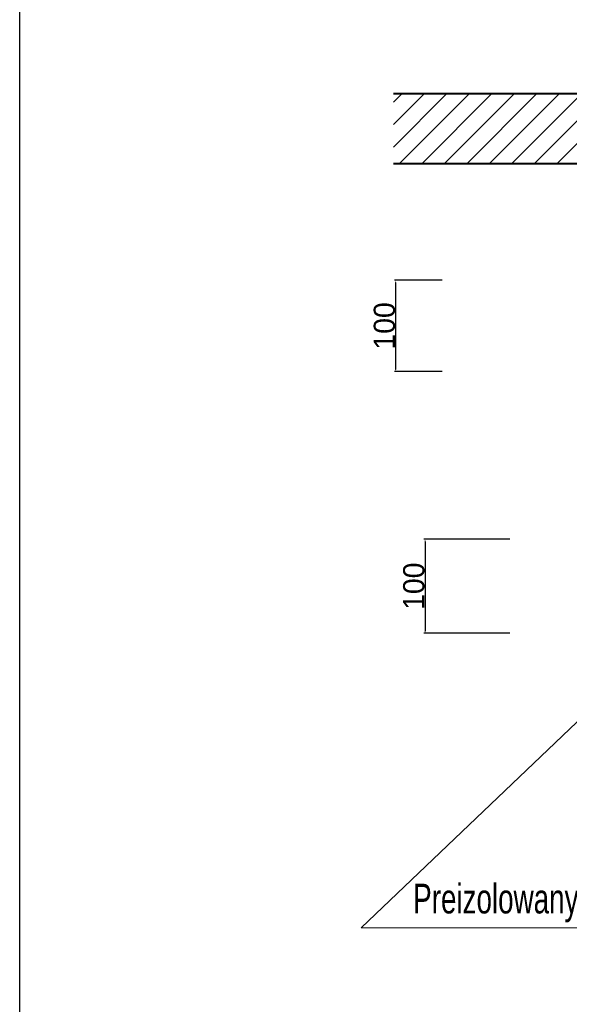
# Model space of a CAD drawing. Header units: millimetres. Extents: x -13172 to 86547, y 20 to 116183.
# Tile 35 of 52: x 4398 to 5046, y 63139 to 64300. Entities that reach past the tile are written whole.
import ezdxf

# ---------------------------------------------------------------- set-up
doc = ezdxf.new("R2010")
doc.units = ezdxf.units.MM
doc.header["$LTSCALE"] = 0.7
doc.layers.get('0').update_dxf_attribs({"lineweight": 15})
doc.layers.add('0000_NIEDRUK', color=3, linetype='Continuous', lineweight=25, plot=False)
doc.layers.add('1', color=2, linetype='Continuous')
doc.dimstyles.new('ISO-25', dxfattribs={"dimtxt": 2.5, "dimasz": 2.5, "dimexe": 1.25, "dimexo": 0.625, "dimtad": 1, "dimtxsty": 'Standard', "dimcen": 2.5, "dimadec": 0, "dimazin": 0, "dimtfac": 1, "dimtmove": 0, "dimatfit": 3, "dimfxl": 1, "dimarcsym": 0})

# ---------------------------------------------------------------- blocks, each defined once
blk = doc.blocks.new('*X2961')
at = {"color": 0}
for p, q in [((20.48, 243.22), (26.76, 249.5)), ((20.48, 245.87), (24.11, 249.5)), ((20.48, 248.52), (21.46, 249.5)), ((21.21, 241.29), (29.41, 249.5)), ((23.86, 241.29), (32.06, 249.5)), ((26.51, 241.29), (34.71, 249.5)), ((29.16, 241.29), (37.37, 249.5)), ((31.81, 241.29), (40.02, 249.5)), ((34.46, 241.29), (42.67, 249.5)), ((37.12, 241.29), (45.32, 249.5)), ((39.77, 241.29), (47.97, 249.5))]:
    blk.add_line(p, q, dxfattribs=at)
blk = doc.blocks.new('*D2974')
at = {"color": 0, "lineweight": -2}
for p, q in [((4975.6, 63687.3), (4874.4, 63687.3)), ((4875.6, 63684.8), (4875.6, 63578.9)), ((4975.6, 63576.4), (4874.4, 63576.4))]:
    blk.add_line(p, q, dxfattribs=at)
at = {"color": 0}
for points in [[(4876, 63684.8), (4875.2, 63684.8), (4875.6, 63687.3)], [(4875.2, 63578.9), (4876, 63578.9), (4875.6, 63576.4)]]:
    blk.add_solid(points, dxfattribs=at)
at = {"layer": 'Defpoints', "color": 0}
for p in [(4976.2, 63687.3), (4875.6, 63576.4), (4976.2, 63576.4)]:
    blk.add_point(p, dxfattribs=at)
at = {"color": 0, "insert": (4862.5, 63631.9), "char_height": 25, "attachment_point": 5, "rotation": 90}
blk.add_mtext('100', dxfattribs=at)
blk = doc.blocks.new('*D2975')
at = {"color": 0, "lineweight": -2}
for p, q in [((4895.8, 63992.5), (4839.7, 63992.5)), ((4840.9, 63990), (4840.9, 63887.5)), ((4895.8, 63885), (4839.7, 63885))]:
    blk.add_line(p, q, dxfattribs=at)
at = {"color": 0}
for points in [[(4841.3, 63990), (4840.5, 63990), (4840.9, 63992.5)], [(4840.5, 63887.5), (4841.3, 63887.5), (4840.9, 63885)]]:
    blk.add_solid(points, dxfattribs=at)
at = {"layer": 'Defpoints', "color": 0}
for p in [(4896.4, 63992.5), (4840.9, 63885), (4896.4, 63885)]:
    blk.add_point(p, dxfattribs=at)
at = {"color": 0, "insert": (4827.8, 63938.7), "char_height": 25, "attachment_point": 5, "rotation": 90}
blk.add_mtext('100', dxfattribs=at)

msp = doc.modelspace()

# ---------------------------------------------------------------- linework, layer by layer
for p, q in [((6542.088, 64212.317), (4838.287, 64212.317)), ((6542.088, 64212.317), (4838.287, 64212.317)), ((4838.287, 64130.261), (6542.088, 64130.261)), ((4838.287, 64130.261), (6542.088, 64130.261)), ((5420.274, 63820.438), (4800.43, 63229.346)), ((4800.43, 63229.346), (5578.274, 63229.346))]:
    msp.add_line(p, q)
at = {"color": 7, "lineweight": 40}
for p, q in [((6542.088, 64212.317), (4838.287, 64212.317)), ((4838.287, 64130.261), (6542.088, 64130.261))]:
    msp.add_line(p, q, dxfattribs=at)
msp.add_lwpolyline([(4913.555, 63576.381), (4913.555, 63576.381)])
at = {"layer": '0000_NIEDRUK'}
msp.add_lwpolyline([(4397.823, 65016.813), (10642.02, 65016.813), (10642.02, 61825.18), (4397.823, 61825.18)], close=True, dxfattribs=at)

# ---------------------------------------------------------------- block references
at = {"xscale": 10, "yscale": 10, "zscale": 10}
msp.add_blockref('*X2961', (4633.498, 61717.33), dxfattribs=at)

# ---------------------------------------------------------------- texts
at = {"layer": '1', "color": 7, "width": 0.7}
msp.add_text('Preizolowany rurociag cieplowniczy', height=35, dxfattribs=at).set_placement((4861.64, 63246.219))

# ---------------------------------------------------------------- dimensions: what is measured, and where the dimension line sits
for base, p1, p2, picture, middle in [((4840.928, 63884.978), (4896.444, 63992.469), (4896.444, 63884.978), '*D2975', (4827.803, 63938.723)), ((4875.626, 63576.376), (4976.248, 63687.334), (4976.248, 63576.376), '*D2974', (4862.501, 63631.855))]:
    dim = msp.add_linear_dim(base=base, p1=p1, p2=p2, angle=90, text='100', dimstyle='ISO-25', override={"dimtxt": 25})
    dim.commit()
    dim.dimension.update_dxf_attribs({"geometry": picture, "text_midpoint": middle})

doc.saveas('drawing.dxf')
